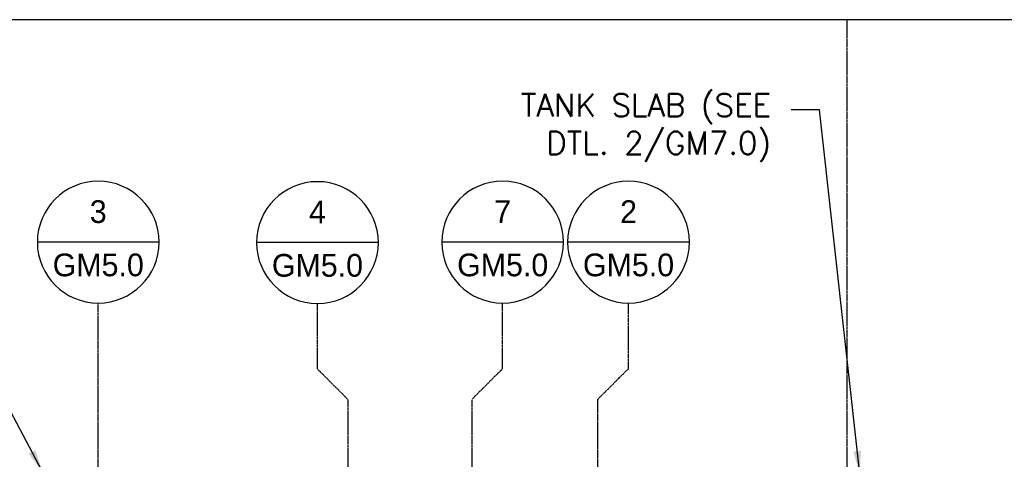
# Model space of a CAD drawing. Extents: x -169 to 2224, y 0 to 2796.
# Tile 223 of 256: x 1479 to 1739, y 424 to 540. Entities that reach past the tile are written whole.
import ezdxf
from ezdxf.enums import TextEntityAlignment as Align

# ---------------------------------------------------------------- set-up
doc = ezdxf.new("R2010")
doc.units = 0
doc.header["$MEASUREMENT"] = 0
doc.linetypes.add('CENTER1', pattern=[0.6625, 0.5, -0.075, 0.0125, -0.075])
doc.layers.get('0').update_dxf_attribs({"color": 255, "linetype": 'CONTINUOUS'})
for name, color, linetype in [('CENTERLINE', 3, 'CENTER1'), ('FREEZE-OUTLINE-TITLES', 60, 'CONTINUOUS'), ('TAG', 3, 'CONTINUOUS'), ('TEXT', 3, 'CONTINUOUS')]:
    doc.layers.add(name, color=color, linetype=linetype)
doc.layers.add('FREEZE-LINES', color=8, linetype='CONTINUOUS', plot=False)
doc.styles.add('SIMPFRAC', font='simpfrac')
doc.styles.add('SIMPLEX', font='simplex')
doc.dimstyles.new('DIM64', dxfattribs={"dimscale": 64, "dimtxt": 0.09375, "dimasz": 0.09375, "dimexe": 0.0625, "dimexo": 0.0625, "dimgap": 0.046875, "dimtad": 1, "dimdec": 4, "dimzin": 3, "dimdsep": 46, "dimlunit": 4, "dimtxsty": 'SIMPLEX', "dimcen": 0, "dimclrd": 256, "dimclre": 256, "dimclrt": 256, "dimadec": 0, "dimazin": 0, "dimtfac": 1, "dimtdec": 4, "dimtmove": 0, "dimatfit": 3, "dimfxl": 1, "dimfrac": 2, "dimtolj": 1, "dimtzin": 0, "dimarcsym": 0})

# ---------------------------------------------------------------- blocks, each defined once
blk = doc.blocks.new('KEY-DETAIL')
blk.add_line((-0.1911, 0), (0.1911, 0))
blk.add_circle((0, 0), 0.1911)
at = {"style": 'SIMPFRAC'}
for tag, p in [('DETAIL', (0, 0.1314)), ('SHEET', (0, -0.0358))]:
    blk.add_attdef(tag, text='', height=0.0781, dxfattribs=at).set_placement(p, align=Align.TOP_CENTER)

msp = doc.modelspace()

# ---------------------------------------------------------------- linework, layer by layer
at = {"layer": 'CENTERLINE'}
msp.add_line((1500.12181, 421.00736), (1500.12181, 465.14738), dxfattribs=at)
at = {"layer": 'CENTERLINE', "flags": 128}
for points in [[(1566.12234, 421.50736), (1566.12234, 439.62233), (1558.03335, 447.71132), (1558.03335, 465.0309)], [(1598.87181, 421.50736), (1598.87181, 439.73881), (1606.9608, 447.8278), (1606.9608, 465.14738)], [(1632.12806, 421.00736), (1632.12806, 439.73881), (1640.21705, 447.8278), (1640.21705, 465.14738)]]:
    msp.add_lwpolyline(points, dxfattribs=at)
at = {"layer": 'FREEZE-LINES', "color": 8, "linetype": 'CENTER1'}
msp.add_line((1698, 0), (1698, 540), dxfattribs=at)
at = {"layer": 'FREEZE-OUTLINE-TITLES', "linetype": 'Continuous'}
msp.add_lwpolyline([(2220, 540.00736), (1176, 540.00736), (1176, 0), (2220, 0)], close=True, dxfattribs=at)

# ---------------------------------------------------------------- block references
at = {"layer": 'TAG'}
ref = msp.add_blockref('KEY-DETAIL', (1500.12181, 481.23637), dxfattribs=dict(at, xscale=-84.17985725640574, yscale=84.17985725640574, zscale=84.17985725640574))
ref.add_attrib('SHEET', 'GM5.0', dxfattribs={"height": 6, "style": 'SIMPFRAC'}).set_placement((1500.12181, 478.21969), align=Align.TOP_CENTER)
ref.add_attrib('DETAIL', '3', dxfattribs={"layer": '0', "height": 6, "style": 'SIMPFRAC'}).set_placement((1500.12181, 492.29755), align=Align.TOP_CENTER)
ref = msp.add_blockref('KEY-DETAIL', (1558.03335, 481.11989), dxfattribs=dict(at, xscale=-84.17985725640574, yscale=84.17985725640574, zscale=84.17985725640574))
ref.add_attrib('SHEET', 'GM5.0', dxfattribs={"height": 6, "style": 'SIMPFRAC'}).set_placement((1558.03335, 478.10321), align=Align.TOP_CENTER)
ref.add_attrib('DETAIL', '4', dxfattribs={"layer": '0', "height": 6, "style": 'SIMPFRAC'}).set_placement((1558.03335, 492.18107), align=Align.TOP_CENTER)
ref = msp.add_blockref('KEY-DETAIL', (1606.9608, 481.23637), dxfattribs=dict(at, xscale=-84.17985725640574, yscale=84.17985725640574, zscale=84.17985725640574))
ref.add_attrib('SHEET', 'GM5.0', dxfattribs={"height": 6, "style": 'SIMPFRAC'}).set_placement((1606.9608, 478.21969), align=Align.TOP_CENTER)
ref.add_attrib('DETAIL', '7', dxfattribs={"layer": '0', "height": 6, "style": 'SIMPFRAC'}).set_placement((1606.9608, 492.29755), align=Align.TOP_CENTER)
ref = msp.add_blockref('KEY-DETAIL', (1640.21705, 481.23637), dxfattribs=dict(at, xscale=-84.17985725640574, yscale=84.17985725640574, zscale=84.17985725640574))
ref.add_attrib('SHEET', 'GM5.0', dxfattribs={"height": 6, "style": 'SIMPFRAC'}).set_placement((1640.21705, 478.21969), align=Align.TOP_CENTER)
ref.add_attrib('DETAIL', '2', dxfattribs={"layer": '0', "height": 6, "style": 'SIMPFRAC'}).set_placement((1640.21705, 492.29755), align=Align.TOP_CENTER)

# ---------------------------------------------------------------- texts
at = {"layer": 'TEXT', "insert": (1677.88431, 520.42655), "char_height": 6, "width": 89.508234, "attachment_point": 3, "style": 'SIMPLEX'}
msp.add_mtext('TANK SLAB (SEE DTL. 2/GM7.0)', dxfattribs=at)

# ---------------------------------------------------------------- leaders
at = {"layer": 'TEXT'}
for points in [[(1485.41534, 420.50736), (1434.75395, 516.22692), (1427.9903, 516.22692)], [(1701.27455, 420.00736), (1690.69728, 516.23146), (1683.19681, 516.23146)]]:
    msp.add_leader(points, dimstyle='DIM64', dxfattribs=at)

doc.saveas('drawing.dxf')
